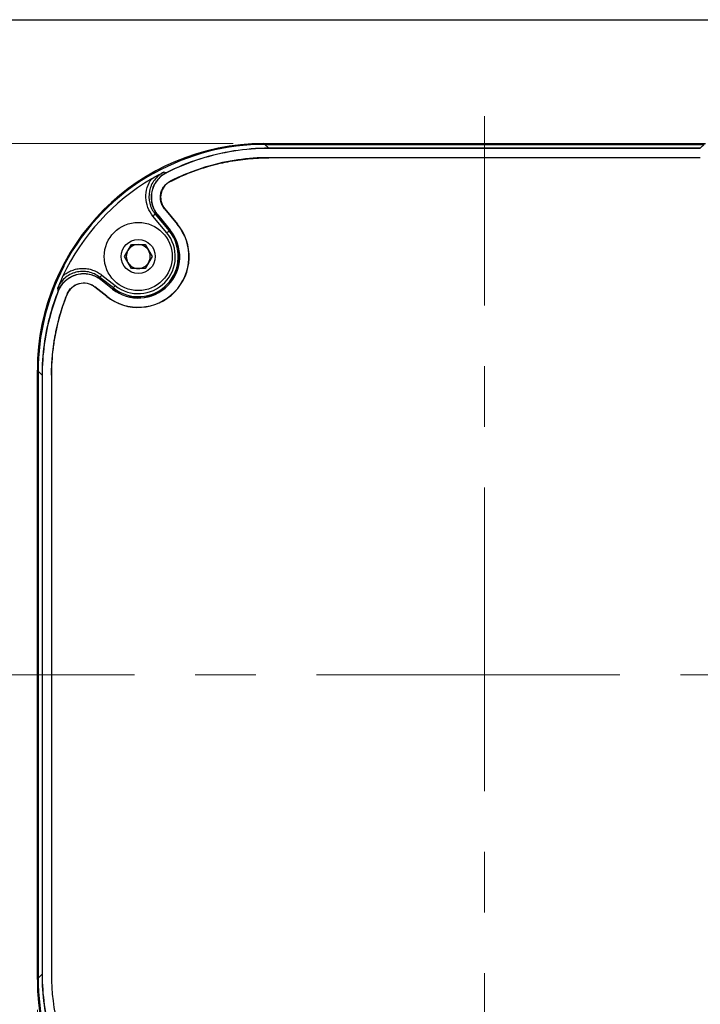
# Model space of a CAD drawing. Header units: millimetres. Extents: x 10 to 272, y 8 to 208.
# Tile 31 of 45: x 56 to 85, y 166 to 208. Entities that reach past the tile are written whole.
import ezdxf

# ---------------------------------------------------------------- set-up
doc = ezdxf.new("R2010")
doc.units = ezdxf.units.MM
doc.linetypes.add('CENTERX2', pattern=[20.32, 12.7, -2.54, 2.54, -2.54])
doc.styles.add('SLDTEXTSTYLE0', font='TXT', dxfattribs={"width": 0.75})
doc.dimstyles.new('SLDDIMSTYLE2', dxfattribs={"dimtxt": 1.905, "dimasz": 3, "dimexe": 0, "dimexo": 0.0625, "dimgap": 0.47625, "dimtad": 0, "dimtih": 1, "dimtoh": 1, "dimdec": 1, "dimlfac": 2, "dimrnd": 1e-09, "dimzin": 12, "dimdsep": 46, "dimtxsty": 'SLDTEXTSTYLE0', "dimsah": 1, "dimcen": 0.09, "dimadec": 0, "dimazin": 3, "dimtfac": 1, "dimtdec": 1, "dimtofl": 0, "dimtmove": 0, "dimatfit": 3, "dimfxl": 1, "dimfrac": 2, "dimtolj": 1, "dimtzin": 12, "dimarcsym": 0})

# ---------------------------------------------------------------- blocks, each defined once
blk = doc.blocks.new('_D_8')
at = {"color": 7, "linetype": 'Continuous', "lineweight": 18}
for p, q in [((56.844, 166.262), (56.844, 149.435)), ((48.914, 154.122), (48.333, 154.122)), ((48.333, 154.122), (48.333, 151.098)), ((53.84, 154.122), (54.421, 154.122)), ((54.421, 154.122), (54.421, 151.098)), ((75.568, 153.82), (75.568, 149.435)), ((56.844, 152.61), (55.388, 152.61)), ((75.568, 152.61), (56.844, 152.61)), ((48.333, 151.098), (48.914, 151.098)), ((54.421, 151.098), (53.84, 151.098))]:
    blk.add_line(p, q, dxfattribs=at)
for points in [[(56.844, 152.61), (59.844, 152.11), (59.844, 153.11)], [(75.568, 152.61), (72.568, 153.11), (72.568, 152.11)]]:
    blk.add_solid(points, dxfattribs=at)
at = {"color": 7, "linetype": 'Continuous', "lineweight": 18, "char_height": 1.905, "attachment_point": 1, "style": 'SLDTEXTSTYLE0'}
for s, insert in [('37.4', (42.826, 153.554)), ('1.47', (48.914, 153.554))]:
    blk.add_mtext(s, dxfattribs=dict(at, insert=insert))
blk = doc.blocks.new('_D_9')
at = {"color": 7, "linetype": 'Continuous', "lineweight": 18}
for p, q in [((65.048, 202.506), (39.666, 202.506)), ((42.841, 202.506), (42.841, 186.528)), ((42.841, 186.142), (42.261, 186.142)), ((42.261, 186.142), (42.261, 183.117)), ((47.768, 186.142), (48.348, 186.142)), ((48.348, 186.142), (48.348, 183.117)), ((42.261, 183.117), (42.841, 183.117)), ((48.348, 183.117), (47.768, 183.117)), ((42.841, 158.058), (42.841, 182.73)), ((65.048, 158.058), (39.666, 158.058))]:
    blk.add_line(p, q, dxfattribs=at)
for points in [[(42.841, 202.506), (42.341, 199.506), (43.341, 199.506)], [(42.841, 158.058), (43.341, 161.058), (42.341, 161.058)]]:
    blk.add_solid(points, dxfattribs=at)
at = {"color": 7, "linetype": 'Continuous', "lineweight": 18, "char_height": 1.905, "attachment_point": 1, "style": 'SLDTEXTSTYLE0'}
for s, insert in [('88.9', (36.754, 185.573)), ('3.50', (42.841, 185.573))]:
    blk.add_mtext(s, dxfattribs=dict(at, insert=insert))

msp = doc.modelspace()

# ---------------------------------------------------------------- linework, layer by layer
at = {"color": 7, "linetype": 'Continuous', "lineweight": 25}
for p, q in [((10.088, 207.692), (270.088, 207.692)), ((66.318, 202.506), (84.818, 202.506)), ((66.371, 202.473), (66.533, 202.311)), ((66.371, 202.473), (84.765, 202.473)), ((66.533, 202.304), (66.533, 202.311)), ((84.604, 202.311), (66.533, 202.311)), ((84.604, 202.311), (84.765, 202.473)), ((84.604, 202.304), (84.604, 202.311)), ((84.604, 202.304), (66.533, 202.304)), ((66.533, 201.918), (66.533, 201.911)), ((84.604, 201.918), (66.533, 201.918)), ((84.604, 201.911), (66.533, 201.911)), ((84.604, 201.918), (84.604, 201.911)), ((62.235, 201.283), (62.236, 201.284)), ((62.265, 198.773), (61.683, 199.476)), ((61.779, 199.556), (62.361, 198.853)), ((62.4, 198.885), (61.871, 199.525)), ((61.882, 199.523), (62.406, 198.89)), ((62.168, 199.783), (62.703, 199.136)), ((62.178, 199.78), (62.708, 199.141)), ((62.703, 199.136), (62.708, 199.141)), ((62.4, 198.885), (62.361, 198.853)), ((62.406, 198.89), (62.4, 198.885)), ((60.491, 197.782), (60.78, 198.282)), ((60.78, 198.282), (61.357, 198.282)), ((61.357, 198.282), (61.646, 197.782)), ((60.78, 197.282), (60.491, 197.782)), ((61.646, 197.782), (61.357, 197.282)), ((59.541, 197.008), (60.104, 196.563)), ((61.357, 197.282), (60.78, 197.282)), ((60.026, 196.465), (59.463, 196.91)), ((59.498, 196.818), (59.995, 196.425)), ((59.99, 196.42), (59.501, 196.807)), ((57.717, 196.343), (57.718, 196.344)), ((57.717, 196.343), (57.72, 196.331)), ((59.751, 196.117), (59.247, 196.516)), ((59.747, 196.111), (59.25, 196.504)), ((59.99, 196.42), (59.995, 196.425)), ((60.026, 196.465), (59.995, 196.425)), ((59.751, 196.117), (59.747, 196.111)), ((56.844, 167.532), (56.844, 193.032)), ((57.039, 192.817), (56.877, 192.979)), ((56.877, 192.979), (56.877, 167.585)), ((57.046, 192.817), (57.039, 192.817)), ((57.039, 192.817), (57.039, 167.746)), ((57.046, 192.817), (57.046, 167.746)), ((57.432, 192.817), (57.439, 192.817)), ((57.432, 192.817), (57.432, 167.746)), ((57.439, 192.817), (57.439, 167.746)), ((56.877, 167.585), (57.039, 167.746)), ((57.046, 167.746), (57.039, 167.746)), ((57.432, 167.746), (57.439, 167.746))]:
    msp.add_line(p, q, dxfattribs=at)
at = {"color": 7, "linetype": 'CENTERX2', "lineweight": 18}
for p, q in [((75.568, 155.09), (75.568, 203.656)), ((48.208, 180.282), (106.799, 180.282))]:
    msp.add_line(p, q, dxfattribs=at)
at = {"color": 7, "linetype": 'Continuous', "lineweight": 25, "flags": 128}
for points in [[(62.236, 201.284), (62.242, 201.283), (62.245, 201.283), (62.248, 201.282)], [(62.405, 200.929), (62.411, 200.928), (62.414, 200.928), (62.417, 200.927)], [(61.779, 199.556), (61.777, 199.554), (61.771, 199.549), (61.762, 199.541), (61.75, 199.531), (61.735, 199.52), (61.719, 199.506), (61.701, 199.491), (61.683, 199.476)], [(62.178, 199.78), (62.176, 199.781), (62.173, 199.782), (62.169, 199.782), (62.168, 199.783)], [(62.361, 198.853), (62.359, 198.851), (62.353, 198.846), (62.344, 198.839), (62.332, 198.829), (62.318, 198.817), (62.301, 198.803), (62.283, 198.789), (62.265, 198.773)], [(59.463, 196.91), (59.465, 196.913), (59.47, 196.919), (59.477, 196.928), (59.487, 196.94), (59.499, 196.955), (59.512, 196.972), (59.526, 196.99), (59.541, 197.008)], [(60.026, 196.465), (60.028, 196.467), (60.033, 196.473), (60.04, 196.483), (60.05, 196.495), (60.062, 196.509), (60.075, 196.526), (60.089, 196.544), (60.104, 196.563)], [(58.088, 196.195), (58.087, 196.201), (58.087, 196.202), (58.086, 196.206), (58.085, 196.207)], [(59.247, 196.516), (59.247, 196.514), (59.248, 196.511), (59.249, 196.507), (59.25, 196.504)]]:
    msp.add_lwpolyline(points, dxfattribs=at)
at = {"color": 7, "linetype": 'Continuous', "lineweight": 25}
for radius in [1.425, 0.713]:
    msp.add_circle((61.068, 197.782), radius, dxfattribs=at)
for centre, radius, start, end in [((66.318, 193.032), 9.474, 90, 180), ((60.082, 190.888), 8.82, 78.2253, 78.298), ((61.068, 197.782), 2.13, 231.6442, 39.6442), ((61.068, 197.782), 2.123, 231.6442, 39.6442), ((61.068, 197.782), 1.737, 231.6442, 39.6442), ((61.068, 197.782), 1.73, 231.6442, 39.6442), ((61.068, 197.782), 1.679, 231.6442, 39.6442), ((61.068, 197.782), 1.554, 231.6442, 39.6442), ((61.068, 197.782), 0.5, 90, 150), ((61.068, 197.782), 0.5, 30, 90), ((61.068, 197.782), 0.5, 150, 210), ((61.068, 197.782), 0.5, 330, 30), ((61.068, 197.782), 0.5, 210, 270), ((61.068, 197.782), 0.5, 270, 330), ((66.896, 198.786), 7.655, 194.8989, 194.9863), ((66.318, 167.532), 9.474, 180, 270)]:
    msp.add_arc(centre, radius, start, end, dxfattribs=at)
for centre, major_axis, ratio, start_param, end_param in [((66.383, 192.967), (-6.726, 6.726), 0.998783, 5.498396, 6.004983), ((66.374, 192.976), (-6.726, 6.726), 0.998783, 6.01432, 6.581859), ((66.313, 193.037), (10.225, -1.439), 0.871404, 2.150623, 2.15996), ((64.426, 194.924), (17.899, -6.363), 0.283792, 1.793428, 1.79887), ((66.489, 192.861), (-6.726, 6.726), 0.998783, 6.03344, 6.622159), ((63.541, 194.191), (16.837, -6.53), 0.246602, 1.765086, 1.770494), ((66.12, 193.23), (-0.476, 10.173), 0.873123, 1.10509, 1.115054), ((66.383, 192.967), (-6.726, 6.726), 0.998783, 0.308638, 0.784789), ((64.416, 196.549), (-6.983, 17.246), 0.241094, 1.452607, 1.45791), ((63.703, 195.647), (-6.823, 18.309), 0.277323, 1.424626, 1.429949), ((66.383, 167.596), (-6.726, -6.726), 0.998783, 5.498396, 5.974548)]:
    msp.add_ellipse(centre, major_axis=major_axis, ratio=ratio, start_param=start_param, end_param=end_param, dxfattribs=at)
for points in [[(66.533, 202.311), (65.552, 202.311), (64.573, 202.159), (63.639, 201.86)], [(63.639, 201.86), (63.157, 201.706), (62.687, 201.513), (62.236, 201.284)], [(61.871, 199.525), (61.87, 199.525), (61.87, 199.525), (61.87, 199.526)], [(59.498, 196.818), (59.498, 196.818), (59.498, 196.818), (59.498, 196.818)], [(57.717, 196.343), (57.587, 196.018), (57.475, 195.686), (57.382, 195.349)], [(57.382, 195.349), (57.154, 194.526), (57.039, 193.672), (57.039, 192.817)], [(57.039, 167.746), (57.039, 166.892), (57.154, 166.038), (57.382, 165.214)]]:
    msp.add_open_spline(points, degree=3, dxfattribs=at)
for points, knots in [([(66.533, 202.304), (65.553, 202.304), (64.574, 202.152), (63.163, 201.701), (62.696, 201.509), (62.248, 201.282)], [5.4983961, 5.4983961, 5.4983961, 5.4983961, 5.8077467, 5.8077467, 5.9665523, 5.9665523, 5.9665523, 5.9665523]), ([(66.533, 201.918), (65.659, 201.918), (64.806, 201.795), (63.765, 201.491), (63.558, 201.422), (63.149, 201.269), (62.948, 201.186), (62.634, 201.043), (62.519, 200.987), (62.405, 200.929)], [0, 0, 0, 0, 0.5, 0.5, 0.625, 0.625, 0.75, 0.75, 0.8236963, 0.8236963, 0.8236963, 0.8236963]), ([(62.417, 200.927), (62.472, 200.955), (62.584, 201.011), (62.894, 201.156), (63.354, 201.347), (63.904, 201.529), (64.393, 201.66), (64.815, 201.752), (65.24, 201.823), (65.668, 201.874), (66.1, 201.906), (66.388, 201.91), (66.533, 201.911)], [0, 0, 0, 0, 0.043767, 0.087577, 0.240264, 0.393026, 0.494529, 0.595591, 0.696438, 0.797303, 0.898414, 1, 1, 1, 1]), ([(62.138, 201.311), (62.061, 201.271), (61.989, 201.223), (61.858, 201.114), (61.799, 201.052), (61.695, 200.914), (61.651, 200.841), (61.581, 200.685), (61.554, 200.602), (61.503, 200.352), (61.507, 200.176), (61.569, 199.927), (61.6, 199.846), (61.677, 199.694), (61.724, 199.622), (61.779, 199.556)], [0, 0, 0, 0, 0.125, 0.125, 0.25, 0.25, 0.375, 0.375, 0.5, 0.5, 0.75, 0.75, 0.875, 0.875, 1, 1, 1, 1]), ([(62.235, 201.283), (62.158, 201.244), (62.086, 201.196), (61.954, 201.086), (61.894, 201.023), (61.79, 200.888), (61.746, 200.814), (61.675, 200.657), (61.648, 200.576), (61.613, 200.408), (61.605, 200.321), (61.609, 200.151), (61.62, 200.065), (61.661, 199.898), (61.691, 199.818), (61.768, 199.665), (61.815, 199.592), (61.87, 199.526)], [0, 0, 0, 0, 0.125, 0.125, 0.25, 0.25, 0.375, 0.375, 0.5, 0.5, 0.625, 0.625, 0.75, 0.75, 0.875, 0.875, 1, 1, 1, 1]), ([(62.248, 201.282), (62.17, 201.243), (62.099, 201.196), (61.967, 201.087), (61.906, 201.024), (61.75, 200.82), (61.676, 200.659), (61.624, 200.408), (61.616, 200.32), (61.619, 200.149), (61.63, 200.064), (61.672, 199.896), (61.701, 199.815), (61.779, 199.663), (61.826, 199.589), (61.882, 199.523)], [0, 0, 0, 0, 0.125, 0.125, 0.25, 0.25, 0.5, 0.5, 0.625, 0.625, 0.75, 0.75, 0.875, 0.875, 1, 1, 1, 1]), ([(61.633, 201.038), (61.717, 201.088), (61.802, 201.136), (61.97, 201.226), (62.054, 201.269), (62.138, 201.311)], [0, 0, 0, 0, 0.5, 0.5, 1, 1, 1, 1]), ([(61.683, 199.476), (61.593, 199.585), (61.522, 199.706), (61.422, 199.97), (61.395, 200.107), (61.385, 200.389), (61.404, 200.528), (61.487, 200.798), (61.549, 200.924), (61.633, 201.038)], [0, 0, 0, 0, 0.25, 0.25, 0.5, 0.5, 0.75, 0.75, 1, 1, 1, 1]), ([(62.168, 199.783), (62.131, 199.826), (62.101, 199.873), (62.051, 199.972), (62.031, 200.026), (61.99, 200.188), (61.988, 200.303), (62.022, 200.467), (62.04, 200.521), (62.086, 200.623), (62.114, 200.671), (62.217, 200.806), (62.304, 200.878), (62.405, 200.929)], [0, 0, 0, 0, 0.125, 0.125, 0.25, 0.25, 0.5, 0.5, 0.625, 0.625, 0.75, 0.75, 1, 1, 1, 1]), ([(62.417, 200.927), (62.366, 200.902), (62.32, 200.871), (62.234, 200.8), (62.194, 200.759), (62.092, 200.626), (62.045, 200.521), (62.01, 200.357), (62.005, 200.3), (62.007, 200.189), (62.014, 200.133), (62.055, 199.969), (62.106, 199.867), (62.178, 199.78)], [0, 0, 0, 0, 0.125, 0.125, 0.25, 0.25, 0.5, 0.5, 0.625, 0.625, 0.75, 0.75, 1, 1, 1, 1]), ([(59.463, 196.91), (59.393, 196.966), (59.316, 197.013), (59.156, 197.088), (59.072, 197.116), (58.897, 197.153), (58.809, 197.161), (58.632, 197.156), (58.542, 197.144), (58.371, 197.099), (58.288, 197.066), (58.131, 196.982), (58.058, 196.932), (57.925, 196.815), (57.865, 196.748), (57.762, 196.604), (57.719, 196.525), (57.686, 196.442)], [0, 0, 0, 0, 0.125, 0.125, 0.25, 0.25, 0.375, 0.375, 0.5, 0.5, 0.625, 0.625, 0.75, 0.75, 0.875, 0.875, 1, 1, 1, 1]), ([(57.913, 196.97), (57.87, 196.881), (57.83, 196.793), (57.755, 196.617), (57.72, 196.529), (57.686, 196.442)], [0, 0, 0, 0, 0.5, 0.5, 1, 1, 1, 1]), ([(57.718, 196.344), (57.751, 196.428), (57.794, 196.505), (57.896, 196.65), (57.956, 196.718), (58.089, 196.835), (58.162, 196.886), (58.32, 196.971), (58.402, 197.004), (58.574, 197.049), (58.663, 197.063), (58.84, 197.068), (58.93, 197.06), (59.105, 197.024), (59.189, 196.996), (59.35, 196.921), (59.427, 196.874), (59.498, 196.818)], [0, 0, 0, 0, 0.125, 0.125, 0.25, 0.25, 0.375, 0.375, 0.5, 0.5, 0.625, 0.625, 0.75, 0.75, 0.875, 0.875, 1, 1, 1, 1]), ([(59.501, 196.807), (59.431, 196.863), (59.355, 196.909), (59.194, 196.984), (59.108, 197.013), (58.934, 197.049), (58.845, 197.057), (58.666, 197.052), (58.578, 197.039), (58.406, 196.993), (58.322, 196.96), (58.165, 196.876), (58.092, 196.825), (57.958, 196.706), (57.899, 196.64), (57.796, 196.494), (57.753, 196.414), (57.72, 196.331)], [0, 0, 0, 0, 0.125, 0.125, 0.25, 0.25, 0.375, 0.375, 0.5, 0.5, 0.625, 0.625, 0.75, 0.75, 0.875, 0.875, 1, 1, 1, 1]), ([(57.913, 196.97), (57.969, 197.019), (58.028, 197.062), (58.154, 197.138), (58.221, 197.171), (58.358, 197.224), (58.428, 197.245), (58.573, 197.274), (58.647, 197.282), (58.794, 197.285), (58.867, 197.281), (59.012, 197.259), (59.085, 197.241), (59.224, 197.194), (59.291, 197.165), (59.42, 197.095), (59.483, 197.054), (59.541, 197.008)], [0, 0, 0, 0, 0.125, 0.125, 0.25, 0.25, 0.375, 0.375, 0.5, 0.5, 0.625, 0.625, 0.75, 0.75, 0.875, 0.875, 1, 1, 1, 1]), ([(58.085, 196.207), (58.107, 196.261), (58.135, 196.312), (58.202, 196.407), (58.241, 196.451), (58.371, 196.566), (58.476, 196.622), (58.7, 196.682), (58.819, 196.686), (58.99, 196.65), (59.045, 196.632), (59.151, 196.583), (59.201, 196.552), (59.247, 196.516)], [0, 0, 0, 0, 0.125, 0.125, 0.25, 0.25, 0.5, 0.5, 0.75, 0.75, 0.875, 0.875, 1, 1, 1, 1]), ([(59.25, 196.504), (59.204, 196.541), (59.155, 196.571), (59.05, 196.62), (58.993, 196.639), (58.824, 196.674), (58.704, 196.671), (58.48, 196.611), (58.374, 196.555), (58.244, 196.439), (58.205, 196.396), (58.138, 196.301), (58.11, 196.249), (58.088, 196.195)], [0, 0, 0, 0, 0.125, 0.125, 0.25, 0.25, 0.5, 0.5, 0.75, 0.75, 0.875, 0.875, 1, 1, 1, 1]), ([(57.72, 196.331), (57.592, 196.009), (57.481, 195.681), (57.161, 194.525), (57.046, 193.671), (57.046, 192.817)], [0.4058084, 0.4058084, 0.4058084, 0.4058084, 0.5151544, 0.5151544, 0.7847892, 0.7847892, 0.7847892, 0.7847892]), ([(58.085, 196.207), (57.932, 195.824), (57.805, 195.431), (57.66, 194.851), (57.62, 194.67), (57.552, 194.304), (57.523, 194.119), (57.454, 193.563), (57.432, 193.191), (57.432, 192.817)], [0.2203811, 0.2203811, 0.2203811, 0.2203811, 0.5, 0.5, 0.625, 0.625, 0.75, 0.75, 1, 1, 1, 1]), ([(57.439, 192.817), (57.439, 192.892), (57.44, 193.041), (57.449, 193.265), (57.462, 193.488), (57.481, 193.71), (57.506, 193.932), (57.536, 194.152), (57.571, 194.373), (57.612, 194.592), (57.659, 194.811), (57.725, 195.089), (57.817, 195.424), (57.942, 195.814), (58.039, 196.068), (58.088, 196.195)], [0, 0, 0, 0, 0.064801, 0.129443, 0.193964, 0.258403, 0.3228, 0.387193, 0.451622, 0.516125, 0.580742, 0.645511, 0.763994, 0.882077, 1, 1, 1, 1]), ([(57.046, 167.746), (57.046, 166.892), (57.161, 166.039), (57.481, 164.883), (57.592, 164.554), (57.72, 164.233)], [5.4983961, 5.4983961, 5.4983961, 5.4983961, 5.7680309, 5.7680309, 5.8773769, 5.8773769, 5.8773769, 5.8773769]), ([(57.432, 167.746), (57.432, 166.998), (57.522, 166.266), (57.745, 165.369), (57.795, 165.191), (57.907, 164.836), (57.969, 164.659), (58.052, 164.442), (58.069, 164.399), (58.086, 164.357)], [0, 0, 0, 0, 0.5, 0.5, 0.625, 0.625, 0.75, 0.75, 0.7806814, 0.7806814, 0.7806814, 0.7806814])]:
    msp.add_open_spline(points, degree=3, knots=knots, dxfattribs=at)

# ---------------------------------------------------------------- dimensions: what is measured, and where the dimension line sits
at = {"color": 7, "linetype": 'Continuous', "lineweight": 18}
dim = msp.add_linear_dim(base=(42.841, 158.058), p1=(66.318, 202.506), p2=(66.318, 158.058), angle=90, dimstyle='SLDDIMSTYLE2', dxfattribs=at)
dim.commit()
dim.dimension.update_dxf_attribs({"geometry": '_D_9', "text_midpoint": (42.841, 184.629), "dimtype": 160})
dim = msp.add_linear_dim(base=(75.568, 152.61), p1=(56.844, 167.532), p2=(75.568, 155.09), dimstyle='SLDDIMSTYLE2', dxfattribs=at)
dim.commit()
dim.dimension.update_dxf_attribs({"geometry": '_D_8', "text_midpoint": (48.914, 152.61), "dimtype": 160})

doc.saveas('drawing.dxf')
